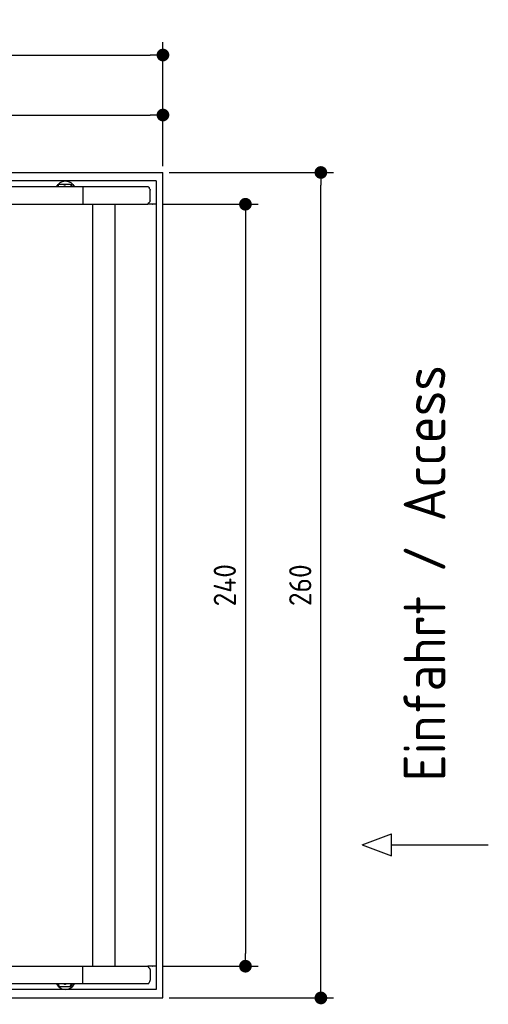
# Model space of a CAD drawing. Header units: millimetres. Extents: x 705 to 7297, y 228 to 3419.
# Tile 4 of 4: x 5822 to 7297, y 317 to 3419. Entities that reach past the tile are written whole.
import ezdxf

# ---------------------------------------------------------------- set-up
doc = ezdxf.new("R2010")
doc.units = ezdxf.units.MM
doc.layers.get('0').update_dxf_attribs({"lineweight": 25})
doc.layers.add('4', color=3, linetype='Continuous')
doc.layers.add('5', color=3, linetype='Continuous', lineweight=25)
doc.styles.get("Standard").update_dxf_attribs({"font": 'ISOCP.SHX'})
doc.dimstyles.new('GEN-ISO$0', dxfattribs={"dimscale": 20, "dimtxt": 3.5, "dimasz": 2, "dimexe": 2, "dimexo": 1, "dimgap": 1.5, "dimtad": 1, "dimdec": 1, "dimlfac": 0.1, "dimdsep": 46, "dimtxsty": 'Standard', "dimblk": 'PUNKT', "dimcen": 2, "dimclrd": 256, "dimclre": 256, "dimclrt": 2, "dimadec": 0, "dimazin": 0, "dimtp": 0.1, "dimtm": 0.1, "dimtfac": 0.71, "dimtdec": 1, "dimtmove": 2, "dimatfit": 3, "dimldrblk": 'PUNKT', "dimfxl": 1, "dimtolj": 1, "dimarcsym": 0})

# ---------------------------------------------------------------- blocks, each defined once
blk = doc.blocks.new('PUNKT')
at = {"layer": '4', "color": 0, "linetype": 'ByBlock'}
blk.add_line((-0.5, 0), (-1, 0), dxfattribs=at)
at = {"layer": '4', "color": 0, "linetype": 'ByBlock', "const_width": 0.5}
blk.add_lwpolyline([(-0.25, 0, 1), (0.25, 0, 1)], format="xyb", close=True, dxfattribs=at)
blk = doc.blocks.new('*D5')
at = {"layer": '5', "lineweight": -2, "transparency": 16777216}
for p, q in [((1072.7, 2957.3), (1072.7, 3347.3)), ((6272.8, 2957.3), (6272.8, 3347.3)), ((1112.7, 3307.3), (6232.8, 3307.3))]:
    blk.add_line(p, q, dxfattribs=at)
at = {"layer": 'DEFPOINTS', "color": 0, "transparency": 16777216}
for p in [(6272.8, 3307.3), (1072.7, 2937.3), (6272.8, 2937.3)]:
    blk.add_point(p, dxfattribs=at)
at = {"layer": '5', "lineweight": -2, "transparency": 16777216, "xscale": 40, "yscale": 40, "zscale": 40, "rotation": 180}
blk.add_blockref('PUNKT', (1072.7, 3307.3), dxfattribs=at)
at = {"layer": '5', "lineweight": -2, "transparency": 16777216, "xscale": 40, "yscale": 40, "zscale": 40}
blk.add_blockref('PUNKT', (6272.8, 3307.3), dxfattribs=at)
at = {"layer": '5', "color": 2, "transparency": 16777216, "insert": (3672.8, 3372.7), "char_height": 70, "attachment_point": 5}
blk.add_mtext('\\A1;520', dxfattribs=at)
blk = doc.blocks.new('*D7')
at = {"layer": '5', "lineweight": -2, "transparency": 16777216}
for p, q in [((4772.7, 3007.3), (4772.7, 3158.3)), ((6272.8, 2957.3), (6272.8, 3158.3)), ((4812.7, 3118.3), (6232.8, 3118.3))]:
    blk.add_line(p, q, dxfattribs=at)
at = {"layer": 'DEFPOINTS', "color": 0, "transparency": 16777216}
for p in [(6272.8, 3118.3), (4772.7, 2987.3), (6272.8, 2937.3)]:
    blk.add_point(p, dxfattribs=at)
at = {"layer": '5', "lineweight": -2, "transparency": 16777216, "xscale": 40, "yscale": 40, "zscale": 40, "rotation": 180}
blk.add_blockref('PUNKT', (4772.7, 3118.3), dxfattribs=at)
at = {"layer": '5', "lineweight": -2, "transparency": 16777216, "xscale": 40, "yscale": 40, "zscale": 40}
blk.add_blockref('PUNKT', (6272.8, 3118.3), dxfattribs=at)
at = {"layer": '5', "color": 2, "transparency": 16777216, "insert": (5572.8, 3188.5), "char_height": 70, "attachment_point": 5}
blk.add_mtext('\\A1;150', dxfattribs=at)
blk = doc.blocks.new('*D8')
at = {"layer": '5', "lineweight": -2, "transparency": 16777216}
for p, q in [((6271.5, 2837.3), (6572.5, 2837.3)), ((6532.5, 2797.3), (6532.5, 477.3)), ((6271.5, 437.3), (6572.5, 437.3))]:
    blk.add_line(p, q, dxfattribs=at)
at = {"layer": 'DEFPOINTS', "color": 0, "transparency": 16777216}
for p in [(6251.5, 2837.3), (6251.5, 437.3), (6532.5, 437.3)]:
    blk.add_point(p, dxfattribs=at)
at = {"layer": '5', "lineweight": -2, "transparency": 16777216, "xscale": 40, "yscale": 40, "zscale": 40}
for p, rotation in [((6532.5, 2837.3), 90), ((6532.5, 437.3), 270)]:
    blk.add_blockref('PUNKT', p, dxfattribs=dict(at, rotation=rotation))
at = {"layer": '5', "color": 2, "transparency": 16777216, "insert": (6467.5, 1637.3), "char_height": 70, "attachment_point": 5, "rotation": 90}
blk.add_mtext('\\A1;240', dxfattribs=at)
blk = doc.blocks.new('*D9')
at = {"layer": '5', "lineweight": -2, "transparency": 16777216}
for p, q in [((6292.8, 2937.3), (6810, 2937.3)), ((6770, 377.3), (6770, 2897.3)), ((6292.8, 337.3), (6810, 337.3))]:
    blk.add_line(p, q, dxfattribs=at)
at = {"layer": 'DEFPOINTS', "color": 0, "transparency": 16777216}
for p in [(6272.8, 2937.3), (6770, 2937.3), (6272.8, 337.3)]:
    blk.add_point(p, dxfattribs=at)
at = {"layer": '5', "lineweight": -2, "transparency": 16777216, "xscale": 40, "yscale": 40, "zscale": 40}
for p, rotation in [((6770, 2937.3), 90), ((6770, 337.3), 270)]:
    blk.add_blockref('PUNKT', p, dxfattribs=dict(at, rotation=rotation))
at = {"layer": '5', "color": 2, "transparency": 16777216, "insert": (6705, 1637.3), "char_height": 70, "attachment_point": 5, "rotation": 90}
blk.add_mtext('\\A1;260', dxfattribs=at)

msp = doc.modelspace()

# ---------------------------------------------------------------- linework, layer by layer
for p, q in [((4772.73, 2937.27), (6272.78, 2937.27)), ((6272.78, 337.27), (6272.78, 2937.27)), ((6015.69, 2892.27), (4551.14, 2892.27)), ((6251.55, 2910.77), (4717.73, 2910.77)), ((5943.62, 2892.27), (5943.62, 2895.77)), ((5948.62, 2900.77), (5978.62, 2900.77)), ((5963.6, 2894.63), (5963.39, 2894.63)), ((5966.45, 2910.77), (5965.92, 2910.77)), ((5978.62, 2900.77), (5978.76, 2900.77)), ((5978.76, 2900.77), (5980.52, 2900.77)), ((5980.52, 2900.77), (5980.66, 2900.77)), ((5983.62, 2895.77), (5983.62, 2892.27)), ((5983.76, 2892.27), (5983.76, 2895.77)), ((5985.52, 2895.77), (5985.52, 2892.27)), ((5985.66, 2892.27), (5985.66, 2895.77)), ((6017.52, 2892.27), (6015.68, 2892.27)), ((6015.68, 2892.27), (6015.68, 2892.27)), ((6226.57, 2892.27), (6017.52, 2892.27)), ((6020.84, 2892.27), (6020.84, 2837.27)), ((6251.55, 2910.77), (6251.55, 363.77)), ((6232.72, 2847.88), (6232.72, 2881.61)), ((1533.3, 2837.27), (6020.48, 2837.27)), ((6020.84, 2837.27), (6020.48, 2837.27)), ((6020.84, 2837.27), (6225.43, 2837.27)), ((6051.69, 437.27), (6051.69, 2837.27)), ((6122.09, 437.27), (6122.09, 2837.27)), ((6251.5, 2837.27), (6225.43, 2837.27)), ((6239.96, 2837.27), (6240.86, 2837.27)), ((6240.65, 2837.27), (6239.99, 2837.27)), ((6899.54, 819.3), (6992.24, 853.8)), ((6992.24, 784.79), (6992.24, 853.8)), ((6899.54, 819.3), (6992.24, 784.79)), ((6992.24, 819.3), (7296.87, 819.3)), ((1533.35, 437.27), (6020.52, 437.27)), ((6020.89, 437.27), (6020.52, 437.27)), ((6020.89, 382.27), (6020.89, 437.27)), ((6020.89, 437.27), (6225.48, 437.27)), ((6251.55, 437.27), (6225.48, 437.27)), ((6240.01, 437.27), (6240.9, 437.27)), ((6240.69, 437.27), (6240.03, 437.27)), ((6232.77, 426.66), (6232.77, 392.93)), ((6015.74, 382.27), (4651.19, 382.27)), ((5943.67, 382.27), (5943.67, 378.77)), ((5948.67, 373.77), (5978.66, 373.77)), ((5963.64, 379.91), (5963.43, 379.91)), ((5978.66, 373.77), (5978.8, 373.77)), ((5978.8, 373.77), (5980.57, 373.77)), ((5980.57, 373.77), (5980.71, 373.77)), ((5983.66, 378.77), (5983.66, 382.27)), ((5983.8, 382.27), (5983.8, 378.77)), ((5985.57, 378.77), (5985.57, 382.27)), ((5985.71, 382.27), (5985.71, 378.77)), ((6017.56, 382.27), (6015.73, 382.27)), ((6015.73, 382.27), (6015.73, 382.27)), ((6226.61, 382.27), (6017.56, 382.27)), ((6251.55, 363.77), (4717.77, 363.77)), ((5966.49, 363.77), (5965.97, 363.77)), ((4772.77, 337.27), (6272.78, 337.27))]:
    msp.add_line(p, q)
at = {"extrusion": (0, 0, -1)}
for centre, major_axis, ratio, start_param, end_param in [((5965.92, 2880.77), (0, 30), 0.9998477, 5.1057916, 7.460579), ((5948.62, 2895.77), (0, 5), 0.9998477, 4.712389, 6.2831853), ((5966.45, 2880.77), (0, 30), 0.9998477, 0, 1.1773937), ((5978.62, 2895.77), (0, 5), 0.9998477, 0, 1.5707963), ((5978.76, 2895.77), (0, 5), 0.9998477, 0, 1.5707963), ((5980.52, 2895.77), (0, 5), 0.9998477, 0, 1.5707963), ((5980.66, 2895.77), (0, 5), 0.9998477, 0, 1.5707963), ((6232.72, 2890.27), (0, -5), 0.7193398, 0.5235988, 1.159293), ((6229.13, 2881.61), (0, 5), 0.7193398, 0.5235988, 1.5707963), ((6229.85, 2837.27), (0, 5.66), 0.7193398, 5.0737444, 6.1892107), ((6229.13, 2847.88), (0, -5), 0.7193398, 4.712389, 6.1892107)]:
    msp.add_ellipse(centre, major_axis=major_axis, ratio=ratio, start_param=start_param, end_param=end_param, dxfattribs=at)
for centre, major_axis, ratio, start_param, end_param in [((6229.89, 437.27), (0, -5.66), 0.7193398, 5.0737444, 6.1892107), ((6229.17, 426.66), (0, 5), 0.7193398, 4.712389, 6.1892107), ((5965.97, 393.77), (0, -30), 0.9998477, 5.1057916, 7.460579), ((5948.67, 378.77), (0, -5), 0.9998477, 4.712389, 6.2831853), ((5966.49, 393.77), (0, -30), 0.9998477, 0, 1.1773937), ((5978.66, 378.77), (0, -5), 0.9998477, 0, 1.5707963), ((5978.8, 378.77), (0, -5), 0.9998477, 0, 1.5707963), ((5980.57, 378.77), (0, -5), 0.9998477, 0, 1.5707963), ((5980.71, 378.77), (0, -5), 0.9998477, 0, 1.5707963), ((6232.77, 384.27), (0, 5), 0.7193398, 0.5235988, 1.159293), ((6229.17, 392.93), (0, -5), 0.7193398, 0.5235988, 1.5707963)]:
    msp.add_ellipse(centre, major_axis=major_axis, ratio=ratio, start_param=start_param, end_param=end_param)
for points, weights in [([(5963.39, 2894.63), (5961.21, 2893.37), (5959.29, 2892.27)], [1, 1.05092652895, 1.06832361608]), ([(5967.45, 2892.27), (5965.55, 2893.37), (5963.39, 2894.63)], [1.06832361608, 1.05092652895, 1]), ([(5963.6, 2894.63), (5965.78, 2893.37), (5967.69, 2892.27)], [1, 1.05092652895, 1.06832361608]), ([(5963.43, 379.91), (5961.25, 381.17), (5959.34, 382.27)], [1, 1.05092652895, 1.06832361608]), ([(5967.5, 382.27), (5965.59, 381.17), (5963.43, 379.91)], [1.06832361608, 1.05092652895, 1]), ([(5963.64, 379.91), (5965.82, 381.17), (5967.74, 382.27)], [1, 1.05092652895, 1.06832361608])]:
    msp.add_rational_spline(points, weights, degree=2)
for points, knots in [([(6226.57, 2892.27), (6226.69, 2892.27), (6226.8, 2892.26), (6227.02, 2892.21), (6227.13, 2892.17), (6227.23, 2892.12)], [0, 0, 0, 0, 0.05592576, 0.05592576, 0.11186183, 0.11186183, 0.11186183, 0.11186183]), ([(6227.23, 2892.12), (6227.37, 2892.05), (6227.51, 2891.96), (6227.91, 2891.62), (6228.18, 2891.32), (6228.65, 2890.58), (6228.86, 2890.15), (6229.11, 2889.46), (6229.19, 2889.23), (6229.32, 2888.75), (6229.38, 2888.51), (6229.43, 2888.27)], [0, 0, 0, 0, 0.07658948, 0.07658948, 0.22699607, 0.22699607, 0.37633525, 0.37633525, 0.45078586, 0.45078586, 0.52533064, 0.52533064, 0.52533064, 0.52533064]), ([(6226.04, 2839.27), (6225.99, 2839.02), (6225.94, 2838.76), (6225.76, 2838.08), (6225.61, 2837.66), (6225.43, 2837.27)], [0, 0, 0, 0, 0.07853688, 0.07853688, 0.21396145, 0.21396145, 0.21396145, 0.21396145]), ([(6226.08, 435.27), (6226.04, 435.53), (6225.99, 435.78), (6225.8, 436.46), (6225.66, 436.88), (6225.48, 437.27)], [0, 0, 0, 0, 0.07853688, 0.07853688, 0.21396145, 0.21396145, 0.21396145, 0.21396145]), ([(6226.61, 382.27), (6226.73, 382.27), (6226.85, 382.28), (6227.07, 382.34), (6227.17, 382.37), (6227.27, 382.42)], [0, 0, 0, 0, 0.05592576, 0.05592576, 0.11186183, 0.11186183, 0.11186183, 0.11186183]), ([(6227.27, 382.42), (6227.41, 382.49), (6227.55, 382.58), (6227.96, 382.92), (6228.22, 383.23), (6228.7, 383.97), (6228.9, 384.39), (6229.16, 385.08), (6229.23, 385.31), (6229.37, 385.79), (6229.42, 386.03), (6229.47, 386.27)], [0, 0, 0, 0, 0.07658948, 0.07658948, 0.22699607, 0.22699607, 0.37633525, 0.37633525, 0.45078586, 0.45078586, 0.52533064, 0.52533064, 0.52533064, 0.52533064])]:
    msp.add_open_spline(points, degree=3, knots=knots)

# ---------------------------------------------------------------- texts
msp.add_text('Einfahrt / Access', height=131.25, rotation=90).set_placement((7161.81, 1019.71))

# ---------------------------------------------------------------- dimensions: what is measured, and where the dimension line sits
at = {"layer": '5'}
dim = msp.add_linear_dim(base=(6272.78, 3307.3), p1=(1072.73, 2937.27), p2=(6272.78, 2937.27), dimstyle='GEN-ISO$0', override={"dimtad": 3}, dxfattribs=at)
dim.commit()
dim.dimension.update_dxf_attribs({"geometry": '*D5', "text_midpoint": (3672.78, 3372.67), "dimtype": 160})
dim = msp.add_linear_dim(base=(6272.78, 3118.28), p1=(4772.73, 2987.27), p2=(6272.78, 2937.27), dimstyle='GEN-ISO$0', dxfattribs=at)
dim.commit()
dim.dimension.update_dxf_attribs({"geometry": '*D7', "text_midpoint": (5572.75, 3188.46), "dimtype": 160})
for base, p1, p2, picture, middle in [((6769.99, 2937.27), (6272.78, 337.27), (6272.78, 2937.27), '*D9', (6704.98, 1637.27)), ((6532.55, 437.27), (6251.5, 2837.27), (6251.55, 437.27), '*D8', (6467.54, 1637.27))]:
    dim = msp.add_linear_dim(base=base, p1=p1, p2=p2, angle=90, dimstyle='GEN-ISO$0', dxfattribs=at)
    dim.commit()
    dim.dimension.update_dxf_attribs({"geometry": picture, "text_midpoint": middle})

doc.saveas('drawing.dxf')
